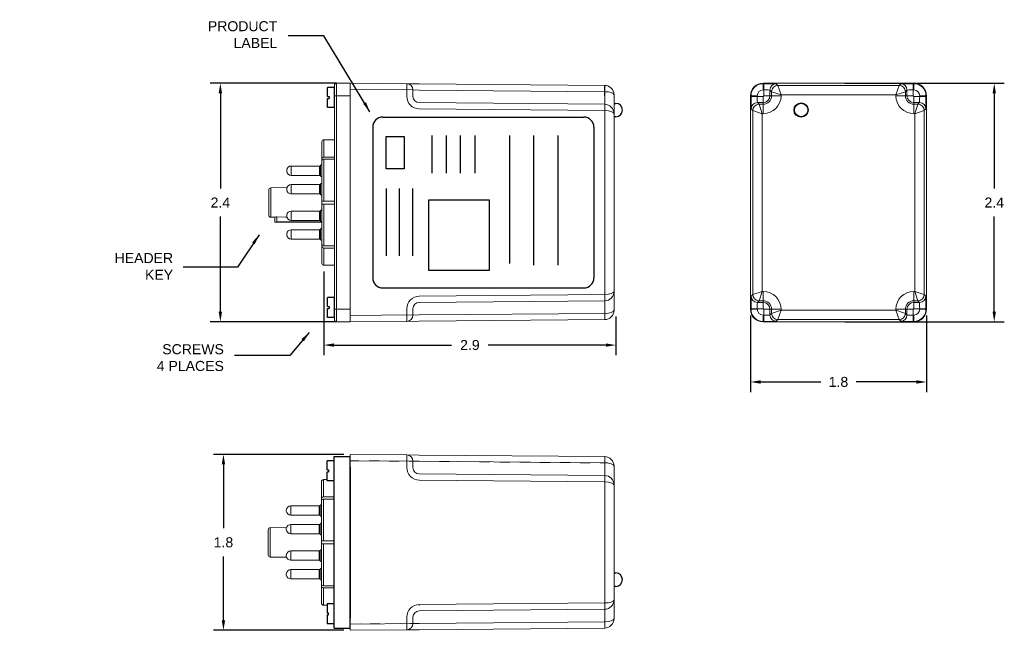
# Model space of a CAD drawing. Extents: x 15.14 to 24.93, y -5.91 to 0.17.
import ezdxf

# ---------------------------------------------------------------- set-up
doc = ezdxf.new("R2010")
doc.units = 0
doc.header["$LTSCALE"] = 0.5
doc.header["$MEASUREMENT"] = 0
doc.header["$PDMODE"] = 2
doc.header["$PDSIZE"] = 0.05
doc.linetypes.add('HIDDEN', pattern=[0.075, 0.05, -0.025])
doc.layers.get('0').update_dxf_attribs({"linetype": 'CONTINUOUS'})
doc.layers.get('Defpoints').update_dxf_attribs({"linetype": 'CONTINUOUS'})
for name, color, linetype in [('Components FA8', 7, 'CONTINUOUS'), ('Components PMPU', 7, 'CONTINUOUS'), ('DIM', 8, 'CONTINUOUS'), ('Drill Holes FA8', 7, 'CONTINUOUS'), ('Enclosure External', 7, 'CONTINUOUS')]:
    doc.layers.add(name, color=color, linetype=linetype)
doc.styles.get("Standard").update_dxf_attribs({"font": 'ARIAL.TTF'})
doc.dimstyles.get("Standard").update_dxf_attribs({"dimtxt": 0.18, "dimasz": 0.18, "dimexe": 0.18, "dimexo": 0.0625, "dimgap": 0.09, "dimtad": 0, "dimtih": 1, "dimtoh": 1, "dimdec": 4, "dimzin": 0, "dimdsep": 46, "dimtxsty": 'STANDARD', "dimcen": 0.09, "dimadec": 0, "dimazin": 0, "dimtfac": 1, "dimtdec": 4, "dimtofl": 0, "dimtmove": 0, "dimatfit": 3, "dimfxl": 1, "dimtolj": 1, "dimtzin": 0, "dimarcsym": 0})

# ---------------------------------------------------------------- blocks, each defined once
blk = doc.blocks.new('*D23')
at = {"layer": 'Defpoints', "color": 0}
for p in [(18.164, -2.2772), (21.0683, -2.7236), (21.0683, -3.0707)]:
    blk.add_point(p, dxfattribs=at)
at = {"layer": 'DIM', "color": 0, "lineweight": -2}
for p, q in [((18.164, -2.3397), (18.164, -3.1707)), ((21.0683, -2.7861), (21.0683, -3.1707)), ((18.264, -3.0707), (19.4342, -3.0707)), ((20.9683, -3.0707), (19.798, -3.0707))]:
    blk.add_line(p, q, dxfattribs=at)
at = {"layer": 'DIM', "color": 0}
for points in [[(18.264, -3.054), (18.264, -3.0874), (18.164, -3.0707)], [(20.9683, -3.0874), (20.9683, -3.054), (21.0683, -3.0707)]]:
    blk.add_solid(points, dxfattribs=at)
at = {"layer": 'DIM', "color": 0, "insert": (19.6161, -3.0707), "char_height": 0.1, "attachment_point": 5}
blk.add_mtext('\\A1;2.9', dxfattribs=at)

msp = doc.modelspace()

# ---------------------------------------------------------------- linework, layer by layer
at = {"linetype": 'Continuous', "lineweight": 15}
for p, q in [((18.269, -0.4849), (18.269, -0.5899)), ((18.289, -0.5899), (18.289, -0.4649)), ((18.425, -0.4649), (18.289, -0.4649)), ((18.988, -0.4698), (18.425, -0.4649)), ((18.425, -0.4649), (18.425, -0.5899)), ((18.425, -0.5899), (18.425, -0.4649)), ((18.988, -0.4698), (19.1119, -0.4709)), ((18.988, -0.4698), (18.988, -0.5899)), ((20.9568, -0.487), (19.1119, -0.4709)), ((19.1119, -0.5334), (19.05, -0.5323)), ((19.05, -0.5899), (19.05, -0.5323)), ((19.1119, -0.5334), (20.9568, -0.5495)), ((21.05, -0.5899), (21.05, -0.581)), ((18.269, -0.5899), (18.269, -2.7149)), ((18.269, -0.5899), (18.289, -0.5899)), ((18.289, -2.7149), (18.289, -0.5899)), ((18.289, -0.5899), (18.425, -0.5899)), ((18.425, -2.7149), (18.425, -0.5899)), ((18.425, -2.7149), (18.425, -0.5899)), ((18.988, -0.5899), (18.988, -0.5959)), ((19.05, -0.5959), (19.05, -0.5899)), ((20.9568, -0.6745), (19.1119, -0.6584)), ((20.9568, -0.5899), (20.9568, -0.6745)), ((21.05, -0.7685), (21.05, -0.5899)), ((19.1119, -0.7209), (20.9568, -0.737)), ((20.9568, -0.737), (20.9568, -2.5678)), ((21.05, -2.5363), (21.05, -0.7685)), ((18.144, -1.0476), (18.144, -1.2141)), ((18.164, -1.2), (18.164, -1.0276)), ((18.269, -1.0276), (18.164, -1.0276)), ((18.144, -1.2353), (18.144, -1.2141)), ((18.144, -1.2353), (18.144, -1.6374)), ((18.269, -1.2), (18.164, -1.2)), ((18.164, -1.6374), (18.164, -1.2212)), ((18.269, -1.2212), (18.164, -1.2212)), ((17.794, -1.3304), (17.794, -1.3354)), ((17.794, -1.3354), (17.794, -1.3404)), ((17.8397, -1.2889), (18.1218, -1.2889)), ((17.8397, -1.2889), (17.8397, -1.3354)), ((17.8397, -1.3354), (17.8397, -1.3819)), ((18.1218, -1.2889), (18.1218, -1.3354)), ((18.1218, -1.3354), (18.1218, -1.3819)), ((18.13, -1.2846), (18.13, -1.3354)), ((18.13, -1.3354), (18.13, -1.3862)), ((18.1218, -1.3819), (17.8397, -1.3819)), ((17.615, -1.5265), (17.615, -1.7782)), ((17.6346, -1.5065), (17.7967, -1.5037)), ((17.6346, -1.7982), (17.6346, -1.5065)), ((17.794, -1.5154), (17.794, -1.5204)), ((17.794, -1.5204), (17.794, -1.5254)), ((17.8397, -1.4739), (17.8397, -1.5204)), ((17.8397, -1.4739), (18.1218, -1.4739)), ((17.8397, -1.5204), (17.8397, -1.5669)), ((18.1218, -1.5669), (17.8397, -1.5669)), ((18.1218, -1.4739), (18.1218, -1.5204)), ((18.1218, -1.5204), (18.1218, -1.5669)), ((18.13, -1.4696), (18.13, -1.5204)), ((18.13, -1.5204), (18.13, -1.5712)), ((18.144, -1.6674), (18.144, -1.6374)), ((18.269, -1.6374), (18.164, -1.6374)), ((17.8397, -1.7379), (18.1218, -1.7379)), ((17.8397, -1.7379), (17.8397, -1.7844)), ((18.1218, -1.7379), (18.1218, -1.7844)), ((18.13, -1.7336), (18.13, -1.7844)), ((18.144, -1.6674), (18.144, -2.0694)), ((18.164, -2.0836), (18.164, -1.6674)), ((18.269, -1.6674), (18.164, -1.6674)), ((17.675, -1.7989), (17.6346, -1.7982)), ((17.675, -1.7983), (17.675, -1.8484)), ((17.675, -1.8484), (17.675, -1.8489)), ((18.144, -1.8489), (17.675, -1.8489)), ((17.695, -1.8459), (17.695, -1.7953)), ((18.144, -1.8459), (17.695, -1.8459)), ((17.794, -1.7794), (17.794, -1.7844)), ((17.794, -1.7844), (17.794, -1.7894)), ((17.8397, -1.7844), (17.8397, -1.8309)), ((18.1218, -1.8309), (17.8397, -1.8309)), ((18.1218, -1.7844), (18.1218, -1.8309)), ((18.13, -1.7844), (18.13, -1.8352)), ((17.8397, -1.9229), (18.1218, -1.9229)), ((17.8397, -1.9229), (17.8397, -1.9694)), ((18.1218, -1.9229), (18.1218, -1.9694)), ((18.13, -1.9186), (18.13, -1.9694)), ((17.794, -1.9644), (17.794, -1.9694)), ((17.794, -1.9694), (17.794, -1.9744)), ((17.8397, -1.9694), (17.8397, -2.0159)), ((18.1218, -2.0159), (17.8397, -2.0159)), ((18.1218, -1.9694), (18.1218, -2.0159)), ((18.13, -1.9694), (18.13, -2.0202)), ((18.144, -2.0907), (18.144, -2.0694)), ((18.144, -2.0907), (18.144, -2.2572)), ((18.269, -2.0836), (18.164, -2.0836)), ((18.164, -2.2772), (18.164, -2.1048)), ((18.269, -2.1048), (18.164, -2.1048)), ((18.269, -2.2772), (18.164, -2.2772)), ((21.05, -2.7149), (21.05, -2.5363)), ((20.9568, -2.5678), (19.1119, -2.5839)), ((19.1119, -2.6464), (20.9568, -2.6303)), ((20.9568, -2.6303), (20.9568, -2.7149)), ((18.269, -2.7149), (18.289, -2.7149)), ((18.269, -2.7149), (18.269, -2.8199)), ((18.289, -2.8399), (18.289, -2.7149)), ((18.425, -2.7149), (18.289, -2.7149)), ((18.425, -2.7149), (18.425, -2.8399)), ((18.425, -2.8399), (18.425, -2.7149)), ((18.988, -2.7089), (18.988, -2.7149)), ((18.988, -2.7149), (18.988, -2.835)), ((19.05, -2.7149), (19.05, -2.7089)), ((19.05, -2.7725), (19.05, -2.7149)), ((20.9568, -2.7149), (20.9568, -2.7553)), ((21.05, -2.7238), (21.05, -2.7149)), ((18.289, -2.8399), (18.425, -2.8399)), ((18.988, -2.835), (18.425, -2.8399)), ((19.1119, -2.8339), (18.988, -2.835)), ((19.1119, -2.7714), (19.05, -2.7725)), ((20.9568, -2.7553), (19.1119, -2.7714)), ((19.1119, -2.8339), (20.9568, -2.8178)), ((18.14, -4.4289), (18.14, -4.5955)), ((18.16, -4.5813), (18.16, -4.4089)), ((18.195, -4.4089), (18.16, -4.4089)), ((18.14, -4.6167), (18.14, -4.5955)), ((18.265, -4.5813), (18.16, -4.5813)), ((18.16, -5.0187), (18.16, -4.6025)), ((18.265, -4.6025), (18.16, -4.6025)), ((17.8357, -4.6702), (18.1178, -4.6702)), ((17.8357, -4.6702), (17.8357, -4.7167)), ((18.1178, -4.6702), (18.1178, -4.7167)), ((18.126, -4.666), (18.126, -4.7167)), ((18.14, -4.6167), (18.14, -5.0187)), ((17.79, -4.7117), (17.79, -4.7167)), ((17.79, -4.7167), (17.79, -4.7217)), ((17.8357, -4.7167), (17.8357, -4.7632)), ((18.1178, -4.7632), (17.8357, -4.7632)), ((18.1178, -4.7167), (18.1178, -4.7632)), ((18.126, -4.7167), (18.126, -4.7675)), ((17.6306, -4.8879), (17.7927, -4.8851)), ((17.6306, -5.1796), (17.6306, -4.8879)), ((17.79, -4.8967), (17.79, -4.9017)), ((17.8357, -4.8552), (17.8357, -4.9017)), ((17.8357, -4.8552), (18.1178, -4.8552)), ((18.1178, -4.8552), (18.1178, -4.9017)), ((18.126, -4.851), (18.126, -4.9017)), ((17.611, -4.9079), (17.611, -5.1596)), ((17.79, -4.9017), (17.79, -4.9067)), ((17.8357, -4.9017), (17.8357, -4.9482)), ((18.1178, -4.9482), (17.8357, -4.9482)), ((18.1178, -4.9017), (18.1178, -4.9482)), ((18.126, -4.9017), (18.126, -4.9525)), ((18.14, -5.0487), (18.14, -5.0187)), ((18.14, -5.0487), (18.14, -5.4508)), ((18.265, -5.0187), (18.16, -5.0187)), ((18.16, -5.4649), (18.16, -5.0487)), ((18.265, -5.0487), (18.16, -5.0487)), ((17.671, -5.1803), (17.6306, -5.1796)), ((17.6306, -5.1796), (17.7927, -5.1824)), ((17.79, -5.1607), (17.79, -5.1657)), ((17.79, -5.1657), (17.79, -5.1707)), ((17.8357, -5.1192), (18.1178, -5.1192)), ((17.8357, -5.1192), (17.8357, -5.1657)), ((17.8357, -5.1657), (17.8357, -5.2122)), ((18.1178, -5.1192), (18.1178, -5.1657)), ((18.1178, -5.1657), (18.1178, -5.2122)), ((18.126, -5.115), (18.126, -5.1657)), ((18.126, -5.1657), (18.126, -5.2165)), ((18.1178, -5.2122), (17.8357, -5.2122)), ((17.79, -5.3457), (17.79, -5.3507)), ((17.79, -5.3507), (17.79, -5.3557)), ((17.8357, -5.3042), (18.1178, -5.3042)), ((17.8357, -5.3042), (17.8357, -5.3507)), ((17.8357, -5.3507), (17.8357, -5.3972)), ((18.1178, -5.3042), (18.1178, -5.3507)), ((18.1178, -5.3507), (18.1178, -5.3972)), ((18.126, -5.3), (18.126, -5.3507)), ((18.126, -5.3507), (18.126, -5.4015)), ((18.1178, -5.3972), (17.8357, -5.3972)), ((18.14, -5.472), (18.14, -5.4508)), ((18.14, -5.472), (18.14, -5.6385)), ((18.265, -5.4649), (18.16, -5.4649)), ((18.16, -5.6585), (18.16, -5.4861)), ((18.265, -5.4861), (18.16, -5.4861)), ((18.195, -5.6585), (18.16, -5.6585))]:
    msp.add_line(p, q, dxfattribs=at)
for p, q in [((20.9568, -0.5899), (20.9568, -0.487)), ((18.269, -0.5069), (18.1998, -0.5069)), ((18.1998, -0.5969), (18.1998, -0.5069)), ((18.269, -0.7069), (18.269, -0.5069)), ((18.1998, -0.5969), (18.2154, -0.5969)), ((18.1998, -0.7069), (18.1998, -0.6169)), ((18.1998, -0.6169), (18.2154, -0.6169)), ((18.2154, -0.5969), (18.2154, -0.6169)), ((18.269, -0.7069), (18.1998, -0.7069)), ((18.7493, -0.8021), (20.7493, -0.8021)), ((18.6493, -0.9021), (18.6493, -2.4021)), ((20.8493, -0.9021), (20.8493, -2.4021)), ((19.236, -0.987), (19.236, -1.3609)), ((19.3802, -0.987), (19.3802, -1.3609)), ((19.5205, -0.987), (19.5205, -1.3609)), ((19.6647, -0.987), (19.6647, -1.3609)), ((20.0103, -0.987), (20.0103, -2.259)), ((20.2482, -0.987), (20.2482, -2.2743)), ((20.4902, -0.987), (20.4902, -2.2743)), ((18.7828, -1.5144), (18.7828, -2.1824)), ((18.9114, -1.5144), (18.9114, -2.1824)), ((19.0436, -1.5144), (19.0436, -2.1824)), ((18.7493, -2.5021), (20.7493, -2.5021)), ((18.269, -2.5979), (18.1998, -2.5979)), ((18.1998, -2.6879), (18.1998, -2.5979)), ((18.269, -2.7979), (18.269, -2.5979)), ((18.1998, -2.6879), (18.2154, -2.6879)), ((18.1998, -2.7979), (18.1998, -2.7079)), ((18.1998, -2.7079), (18.2154, -2.7079)), ((18.2154, -2.6879), (18.2154, -2.7079)), ((18.269, -2.7979), (18.1998, -2.7979)), ((18.265, -5.8867), (18.265, -4.1807)), ((18.265, -4.1807), (18.425, -4.1807)), ((18.425, -5.8867), (18.425, -4.1807)), ((18.2641, -4.2225), (18.195, -4.2225)), ((18.195, -4.3125), (18.195, -4.2225)), ((18.195, -4.3125), (18.2105, -4.3125)), ((18.195, -4.4225), (18.195, -4.3325)), ((18.195, -4.3325), (18.2105, -4.3325)), ((18.2105, -4.3125), (18.2105, -4.3325)), ((18.2641, -4.4225), (18.195, -4.4225)), ((18.265, -5.0487), (18.265, -5.0187)), ((18.425, -5.8867), (18.425, -5.5135)), ((18.2641, -5.6449), (18.195, -5.6449)), ((18.195, -5.6449), (18.195, -5.7349)), ((18.195, -5.7349), (18.2105, -5.7349)), ((18.195, -5.7549), (18.195, -5.8449)), ((18.195, -5.7549), (18.2105, -5.7549)), ((18.2105, -5.7549), (18.2105, -5.7349)), ((18.2641, -5.8449), (18.195, -5.8449)), ((18.265, -5.8867), (18.425, -5.8867))]:
    msp.add_line(p, q)
at = {"color": 7, "lineweight": 0}
for p, q in [((18.425, -0.5268), (19.05, -0.5323)), ((19.05, -2.7703), (18.425, -2.7757)), ((18.425, -4.2212), (19.113, -4.2272)), ((19.113, -5.8402), (18.425, -5.8462))]:
    msp.add_line(p, q, dxfattribs=at)
at = {"linetype": 'HIDDEN', "lineweight": 0}
msp.add_line((18.425, -2.5621), (18.425, -0.7427), dxfattribs=at)
at = {"color": 7, "linetype": 'Continuous', "lineweight": 15}
for p, q in [((18.425, -4.2837), (18.425, -4.1587)), ((18.988, -4.1636), (18.425, -4.1587)), ((18.988, -4.2837), (18.988, -4.1636)), ((19.1119, -4.1647), (18.988, -4.1636)), ((19.1119, -4.1647), (20.9568, -4.1808)), ((18.425, -4.2837), (18.425, -5.7837)), ((18.988, -4.2897), (18.988, -4.2837)), ((19.05, -4.2261), (19.05, -4.2837)), ((19.1119, -4.2272), (19.05, -4.2261)), ((19.05, -4.2837), (19.05, -4.2897)), ((20.9568, -4.2433), (19.1119, -4.2272)), ((20.9568, -4.2837), (20.9568, -4.2433)), ((20.9568, -4.3683), (20.9568, -4.2837)), ((21.05, -4.2748), (21.05, -4.2837)), ((21.05, -4.2837), (21.05, -4.4623)), ((19.1119, -4.3522), (20.9568, -4.3683)), ((20.9568, -4.4308), (19.1119, -4.4147)), ((20.9568, -5.6366), (20.9568, -4.4308)), ((21.05, -4.4623), (21.05, -5.6051)), ((19.1119, -5.6527), (20.9568, -5.6366)), ((21.05, -5.6051), (21.05, -5.7837)), ((18.988, -5.7837), (18.988, -5.7777)), ((19.05, -5.7777), (19.05, -5.7837)), ((20.9568, -5.6991), (19.1119, -5.7152)), ((20.9568, -5.7837), (20.9568, -5.6991)), ((18.425, -5.9087), (18.425, -5.7837)), ((18.988, -5.9038), (18.988, -5.7837)), ((19.05, -5.7837), (19.05, -5.8413)), ((19.1119, -5.8402), (19.05, -5.8413)), ((19.1119, -5.8402), (20.9568, -5.8241)), ((20.9568, -5.8241), (20.9568, -5.7837)), ((21.05, -5.7837), (21.05, -5.7926)), ((18.988, -5.9038), (18.425, -5.9087)), ((18.988, -5.9038), (19.1119, -5.9027)), ((20.9568, -5.8866), (19.1119, -5.9027))]:
    msp.add_line(p, q, dxfattribs=at)
at = {"color": 7, "linetype": 'HIDDEN', "lineweight": 0}
for p, q in [((19.113, -4.2272), (18.425, -4.2212)), ((19.113, -4.2272), (20.9875, -4.2436)), ((19.113, -4.4087), (19.113, -4.407)), ((18.425, -4.4365), (18.425, -5.6309)), ((19.113, -5.6587), (19.113, -5.6604)), ((19.113, -5.6587), (19.113, -5.6604)), ((18.425, -5.8462), (19.113, -5.8402))]:
    msp.add_line(p, q, dxfattribs=at)
at = {"color": 7, "linetype": 'Continuous'}
msp.add_line((18.425, -4.2837), (18.425, -5.7837), dxfattribs=at)
at = {"color": 7, "linetype": 'HIDDEN'}
msp.add_line((18.425, -4.4365), (18.425, -5.6309), dxfattribs=at)
for points in [[(18.7839, -0.9948), (18.9632, -0.9948), (18.9632, -1.318), (18.7839, -1.318)], [(19.8108, -1.6291), (19.2047, -1.6291), (19.2047, -2.3264), (19.8108, -2.3264)]]:
    msp.add_lwpolyline(points, close=True)
at = {"linetype": 'Continuous', "lineweight": 15, "flags": 128}
msp.add_lwpolyline([(17.695, -1.7953), (17.7832, -1.7969), (17.7958, -1.7971)], dxfattribs=at)
for points in [[(21.05, -5.3377), (21.0669, -5.3377)], [(21.0669, -5.4717), (21.05, -5.4717)]]:
    msp.add_lwpolyline(points)
at = {"linetype": 'Continuous', "lineweight": 15}
for centre, radius, start, end in [((18.289, -0.4849), 0.02, 90, 180), ((18.9875, -0.5323), 0.0625, 0, 89.5), ((20.956, -0.581), 0.094, 0, 89.5), ((19.113, -0.5959), 0.125, 180, 269.5), ((19.1125, -0.5959), 0.0625, 180, 269.5), ((19.1662, -0.7057), 1.7909, 359.0002, 0.9998), ((20.956, -0.7685), 0.094, 0, 89.5), ((17.8397, -1.3349), 0.046, 90, 174.386), ((17.8397, -1.3359), 0.046, 185.614, 270), ((18.1218, -1.2789), 0.01, 270, 325.05859), ((18.1525, -1.3003), 0.0274, 108.03988, 145.05859), ((18.1218, -1.3919), 0.01, 34.94141, 90), ((18.1525, -1.3704), 0.0274, 214.94141, 251.96012), ((18.1525, -1.4853), 0.0274, 108.03988, 145.05859), ((17.635, -1.5265), 0.02, 91, 180), ((17.8397, -1.5199), 0.046, 90, 174.386), ((17.8397, -1.5209), 0.046, 185.614, 270), ((18.1218, -1.4639), 0.01, 270, 325.05859), ((18.1218, -1.5769), 0.01, 34.94141, 90), ((18.1525, -1.5554), 0.0274, 214.94141, 251.96012), ((17.8397, -1.7839), 0.046, 90, 174.386), ((18.1218, -1.7279), 0.01, 270, 325.05859), ((18.1525, -1.7493), 0.0274, 108.03988, 145.05859), ((17.635, -1.7782), 0.02, 180, 269), ((17.8397, -1.7849), 0.046, 185.614, 270), ((18.1218, -1.8409), 0.01, 34.94141, 90), ((18.1525, -1.8194), 0.0274, 214.94141, 251.96012), ((17.8397, -1.9689), 0.046, 90, 174.386), ((18.1218, -1.9129), 0.01, 270, 325.05859), ((18.1525, -1.9343), 0.0274, 108.03988, 145.05859), ((17.8397, -1.9699), 0.046, 185.614, 270), ((18.1218, -2.0259), 0.01, 34.94141, 90), ((18.1525, -2.0044), 0.0274, 214.94141, 251.96012), ((20.956, -2.5363), 0.094, 270.5, 0), ((19.113, -2.7089), 0.125, 90.5, 180), ((19.1662, -2.599), 1.7909, 359.0002, 0.9998), ((19.1125, -2.7089), 0.0625, 90.5, 180), ((20.956, -2.7238), 0.094, 270.5, 0), ((18.289, -2.8199), 0.02, 180, 270), ((18.9875, -2.7725), 0.0625, 270.5, 0), ((19.1662, -2.7865), 1.7909, 359.0002, 0.9998), ((17.8357, -4.7162), 0.046, 90, 174.386), ((18.1178, -4.6602), 0.01, 270, 325.05859), ((18.1485, -4.6817), 0.0274, 108.03988, 145.05859), ((17.8357, -4.7172), 0.046, 185.614, 270), ((18.1178, -4.7732), 0.01, 34.94141, 90), ((18.1485, -4.7518), 0.0274, 214.94141, 251.96012), ((17.631, -4.9079), 0.02, 91, 180), ((17.8357, -4.9012), 0.046, 90, 174.386), ((18.1178, -4.8452), 0.01, 270, 325.05859), ((18.1485, -4.8667), 0.0274, 108.03988, 145.05859), ((17.8357, -4.9022), 0.046, 185.614, 270), ((18.1178, -4.9582), 0.01, 34.94141, 90), ((18.1485, -4.9368), 0.0274, 214.94141, 251.96012), ((17.631, -5.1596), 0.02, 180, 269), ((17.8357, -5.1652), 0.046, 90, 174.386), ((17.8357, -5.1662), 0.046, 185.614, 270), ((18.1178, -5.1092), 0.01, 270, 325.05859), ((18.1485, -5.1307), 0.0274, 108.03988, 145.05859), ((18.1178, -5.2222), 0.01, 34.94141, 90), ((18.1485, -5.2008), 0.0274, 214.94141, 251.96012), ((17.8357, -5.3502), 0.046, 90, 174.386), ((17.8357, -5.3512), 0.046, 185.614, 270), ((18.1178, -5.2942), 0.01, 270, 325.05859), ((18.1485, -5.3157), 0.0274, 108.03988, 145.05859), ((18.1178, -5.4072), 0.01, 34.94141, 90), ((18.1485, -5.3858), 0.0274, 214.94141, 251.96012)]:
    msp.add_arc(centre, radius, start, end, dxfattribs=at)
for centre, radius, start, end in [((18.7493, -0.9021), 0.1, 90, 180), ((20.7493, -0.9021), 0.1, 0, 90), ((18.7493, -2.4021), 0.1, 180, 270), ((20.7493, -2.4021), 0.1, 270, 0), ((21.0669, -5.4047), 0.067, 270, 90)]:
    msp.add_arc(centre, radius, start, end)
at = {"color": 7, "linetype": 'Continuous', "lineweight": 15}
for centre, radius, start, end in [((18.9875, -4.2261), 0.0625, 0, 89.5), ((19.1662, -4.2121), 1.7909, 359.0002, 0.9998), ((20.956, -4.2748), 0.094, 0, 89.5), ((19.113, -4.2897), 0.125, 180, 269.5), ((19.1125, -4.2897), 0.0625, 180, 269.5), ((19.1662, -4.3996), 1.7909, 359.0002, 0.9998), ((20.956, -4.4623), 0.094, 0, 89.5), ((19.113, -5.7777), 0.125, 90.5, 180), ((20.956, -5.6051), 0.094, 270.5, 0), ((19.1662, -5.6679), 1.7909, 359.0002, 0.9998), ((19.1125, -5.7777), 0.0625, 90.5, 180), ((18.9875, -5.8413), 0.0625, 270.5, 0), ((20.956, -5.7926), 0.094, 270.5, 0), ((19.1662, -5.8554), 1.7909, 359.0002, 0.9998)]:
    msp.add_arc(centre, radius, start, end, dxfattribs=at)
at = {"linetype": 'Continuous', "lineweight": 15, "extrusion": (0, 0, -1)}
for centre, start_param, end_param in [((20.956, -0.581), 1.579523, 3.141593), ((20.956, -0.7685), 1.579523, 3.141593), ((20.956, -2.5363), 3.141593, 4.703662), ((20.956, -2.7238), 3.141593, 4.703662)]:
    msp.add_ellipse(centre, major_axis=(-0.094, 0), ratio=0.335106, start_param=start_param, end_param=end_param, dxfattribs=at)
at = {"color": 7, "linetype": 'Continuous', "lineweight": 15}
for centre, start_param, end_param in [((20.956, -4.2748), 0, 1.56207), ((20.956, -4.4623), 0, 1.56207), ((20.956, -5.6051), 4.721116, 6.283185), ((20.956, -5.7926), 4.721116, 6.283185)]:
    msp.add_ellipse(centre, major_axis=(0.094, 0), ratio=0.335106, start_param=start_param, end_param=end_param, dxfattribs=at)
at = {"linetype": 'Continuous', "lineweight": 15}
for points in [[(18.164, -1.0276), (18.1587, -1.0276), (18.1535, -1.0297), (18.1461, -1.0371), (18.144, -1.0423), (18.144, -1.0476)], [(18.144, -1.2141), (18.144, -1.2104), (18.1461, -1.2067), (18.1535, -1.2015), (18.1587, -1.2), (18.164, -1.2)], [(18.164, -1.2212), (18.1587, -1.2212), (18.1535, -1.2227), (18.1461, -1.2279), (18.144, -1.2316), (18.144, -1.2353)], [(18.144, -1.6374), (18.144, -1.6374), (18.1461, -1.6374), (18.1535, -1.6374), (18.1587, -1.6374), (18.164, -1.6374)], [(18.164, -1.6674), (18.1587, -1.6674), (18.1535, -1.6674), (18.1461, -1.6674), (18.144, -1.6674), (18.144, -1.6674)], [(17.695, -1.7953), (17.6896, -1.7952), (17.6845, -1.7957), (17.6771, -1.797), (17.675, -1.7978), (17.675, -1.7983)], [(17.675, -1.8484), (17.675, -1.848), (17.6771, -1.8474), (17.6845, -1.8463), (17.6897, -1.8459), (17.695, -1.8459)], [(18.144, -2.0694), (18.144, -2.0732), (18.1461, -2.0768), (18.1535, -2.0821), (18.1587, -2.0836), (18.164, -2.0836)], [(18.164, -2.1048), (18.1587, -2.1048), (18.1535, -2.1033), (18.1461, -2.0981), (18.144, -2.0944), (18.144, -2.0907)], [(18.144, -2.2572), (18.144, -2.2625), (18.1461, -2.2677), (18.1535, -2.275), (18.1587, -2.2772), (18.164, -2.2772)], [(18.16, -4.4089), (18.1547, -4.4089), (18.1495, -4.4111), (18.1421, -4.4185), (18.14, -4.4236), (18.14, -4.4289)], [(18.14, -4.5955), (18.14, -4.5917), (18.1421, -4.5881), (18.1495, -4.5828), (18.1547, -4.5813), (18.16, -4.5813)], [(18.16, -4.6025), (18.1547, -4.6025), (18.1495, -4.6041), (18.1421, -4.6093), (18.14, -4.6129), (18.14, -4.6167)], [(18.14, -5.0187), (18.14, -5.0187), (18.1421, -5.0187), (18.1495, -5.0187), (18.1547, -5.0187), (18.16, -5.0187)], [(18.16, -5.0487), (18.1547, -5.0487), (18.1495, -5.0487), (18.1421, -5.0487), (18.14, -5.0487), (18.14, -5.0487)], [(18.14, -5.4508), (18.14, -5.4545), (18.1421, -5.4582), (18.1495, -5.4634), (18.1547, -5.4649), (18.16, -5.4649)], [(18.16, -5.4861), (18.1547, -5.4861), (18.1495, -5.4846), (18.1421, -5.4794), (18.14, -5.4757), (18.14, -5.472)], [(18.14, -5.6385), (18.14, -5.6438), (18.1421, -5.649), (18.1495, -5.6564), (18.1547, -5.6585), (18.16, -5.6585)]]:
    msp.add_open_spline(points, degree=3, knots=[0, 0, 0, 0, 0.5, 0.5, 1, 1, 1, 1], dxfattribs=at)
at = {"layer": 'Components FA8'}
for points in [[(21.05, -0.6654), (21.0669, -0.6654)], [(21.0669, -0.7994), (21.05, -0.7994)]]:
    msp.add_lwpolyline(points, dxfattribs=at)
msp.add_circle((22.9107, -0.7319), 0.067, dxfattribs=at)
msp.add_arc((21.0669, -0.7324), 0.067, 270, 90, dxfattribs=at)
at = {"layer": 'Components PMPU'}
for points in [[(21.05, -0.6654), (21.0669, -0.6654)], [(21.0669, -0.7994), (21.05, -0.7994)]]:
    msp.add_lwpolyline(points, dxfattribs=at)
msp.add_circle((22.9107, -0.7319), 0.067, dxfattribs=at)
msp.add_arc((21.0669, -0.7324), 0.067, 270, 90, dxfattribs=at)
at = {"layer": 'DIM'}
for p, q in [((18.289, -0.4649), (17.0342, -0.4649)), ((23.3447, -0.4649), (24.9316, -0.4649)), ((17.1342, -0.5649), (17.1342, -1.5122)), ((24.8316, -0.5649), (24.8316, -1.5122)), ((17.1342, -2.7399), (17.1342, -1.7926)), ((24.8316, -2.7399), (24.8316, -1.7926)), ((18.289, -2.8399), (17.0342, -2.8399)), ((22.4072, -2.7774), (22.4072, -3.5377)), ((23.3447, -2.8399), (24.9316, -2.8399)), ((24.1572, -2.7774), (24.1572, -3.5377)), ((22.5072, -3.4377), (23.1059, -3.4377)), ((24.0572, -3.4377), (23.4586, -3.4377)), ((18.3625, -4.1587), (17.0647, -4.1587)), ((17.1647, -4.2587), (17.1647, -4.8927)), ((17.1647, -5.8087), (17.1647, -5.1748)), ((18.3625, -5.9087), (17.0647, -5.9087))]:
    msp.add_line(p, q, dxfattribs=at)
for points in [[(17.1509, -0.5649), (17.1175, -0.5649), (17.1342, -0.4649)], [(24.8483, -0.5649), (24.8149, -0.5649), (24.8316, -0.4649)], [(17.1175, -2.7399), (17.1509, -2.7399), (17.1342, -2.8399)], [(24.8149, -2.7399), (24.8483, -2.7399), (24.8316, -2.8399)], [(22.5072, -3.4211), (22.5072, -3.4544), (22.4072, -3.4377)], [(24.0572, -3.4544), (24.0572, -3.4211), (24.1572, -3.4377)], [(17.1814, -4.2587), (17.1481, -4.2587), (17.1647, -4.1587)], [(17.1481, -5.8087), (17.1814, -5.8087), (17.1647, -5.9087)]]:
    msp.add_solid(points, dxfattribs=at)
at = {"layer": 'Drill Holes FA8'}
msp.add_circle((22.9107, -0.7319), 0.0705, dxfattribs=at)
at = {"layer": 'Enclosure External', "linetype": 'Continuous', "lineweight": 15}
for p, q in [((24.0322, -0.4649), (22.5322, -0.4649)), ((22.5322, -0.4698), (22.5322, -0.4649)), ((22.5322, -0.5323), (22.5322, -0.4698)), ((22.5322, -0.4698), (22.5382, -0.4698)), ((22.5382, -0.5323), (22.5382, -0.4698)), ((22.6632, -0.4709), (22.6793, -0.487)), ((22.6793, -0.487), (23.8851, -0.487)), ((22.6793, -0.487), (22.7108, -0.581)), ((23.8536, -0.581), (23.8851, -0.487)), ((23.8851, -0.487), (23.9012, -0.4709)), ((24.0262, -0.5323), (24.0262, -0.4698)), ((24.0262, -0.4698), (24.0322, -0.4698)), ((24.0322, -0.4698), (24.0322, -0.4649)), ((24.0322, -0.5323), (24.0322, -0.4698)), ((22.5382, -0.5323), (22.5322, -0.5323)), ((22.5382, -0.5899), (22.5382, -0.5323)), ((22.6168, -0.5495), (22.6007, -0.5334)), ((22.6007, -0.5334), (22.6007, -0.5899)), ((22.6168, -0.5899), (22.6168, -0.5495)), ((22.7108, -0.581), (22.6168, -0.5495)), ((23.8536, -0.581), (22.7108, -0.581)), ((22.7108, -0.581), (22.7108, -0.5899)), ((23.9476, -0.5495), (23.8536, -0.581)), ((23.8536, -0.5899), (23.8536, -0.581)), ((23.9637, -0.5334), (23.9476, -0.5495)), ((23.9476, -0.5495), (23.9476, -0.5899)), ((23.9637, -0.5899), (23.9637, -0.5334)), ((24.0322, -0.5323), (24.0262, -0.5323)), ((24.0262, -0.5323), (24.0262, -0.5899)), ((22.4072, -0.5899), (22.4072, -2.7149)), ((22.4121, -0.5899), (22.4072, -0.5899)), ((22.4746, -0.5899), (22.4121, -0.5899)), ((22.4121, -0.5959), (22.4121, -0.5899)), ((22.4746, -0.5959), (22.4121, -0.5959)), ((22.4746, -0.5899), (22.4746, -0.5959)), ((22.4746, -0.5959), (22.5322, -0.5959)), ((22.4757, -0.6584), (22.4918, -0.6745)), ((22.5322, -0.6584), (22.4757, -0.6584)), ((22.4918, -0.6745), (22.5322, -0.6745)), ((22.4918, -0.6745), (22.5233, -0.7685)), ((22.5322, -0.6584), (22.5322, -0.5959)), ((22.5322, -0.6745), (22.5322, -0.6584)), ((22.5322, -0.6745), (22.5322, -0.7685)), ((22.6007, -0.5899), (22.5382, -0.5899)), ((22.6168, -0.5899), (22.6007, -0.5899)), ((22.6168, -0.5899), (22.7108, -0.5899)), ((23.9476, -0.5899), (23.8536, -0.5899)), ((23.9476, -0.5899), (23.9637, -0.5899)), ((23.9637, -0.5899), (24.0262, -0.5899)), ((24.0322, -0.5959), (24.0898, -0.5959)), ((24.0322, -0.6584), (24.0322, -0.5959)), ((24.0887, -0.6584), (24.0322, -0.6584)), ((24.0322, -0.6745), (24.0322, -0.6584)), ((24.0322, -0.6745), (24.0726, -0.6745)), ((24.0322, -0.6745), (24.0322, -0.7685)), ((24.0411, -0.7685), (24.0726, -0.6745)), ((24.0726, -0.6745), (24.0887, -0.6584)), ((24.0898, -0.5899), (24.1523, -0.5899)), ((24.0898, -0.5959), (24.0898, -0.5899)), ((24.0898, -0.5959), (24.1523, -0.5959)), ((24.1523, -0.5899), (24.1523, -0.5959)), ((24.1523, -0.5899), (24.1572, -0.5899)), ((24.1572, -2.7149), (24.1572, -0.5899)), ((21.05, -2.5363), (21.05, -0.7685)), ((22.4293, -0.737), (22.4132, -0.7209)), ((22.4293, -2.5678), (22.4293, -0.737)), ((22.5233, -0.7685), (22.4293, -0.737)), ((22.5233, -0.7685), (22.5233, -2.5363)), ((22.5322, -0.7685), (22.5233, -0.7685)), ((24.0411, -0.7685), (24.0322, -0.7685)), ((24.1351, -0.737), (24.0411, -0.7685)), ((24.0411, -2.5363), (24.0411, -0.7685)), ((24.1512, -0.7209), (24.1351, -0.737)), ((24.1351, -0.737), (24.1351, -2.5678)), ((22.4293, -2.5678), (22.5233, -2.5363)), ((22.5233, -2.5363), (22.4918, -2.6303)), ((22.5233, -2.5363), (22.5322, -2.5363)), ((22.5322, -2.5363), (22.5322, -2.6303)), ((24.0322, -2.5363), (24.0411, -2.5363)), ((24.0322, -2.5363), (24.0322, -2.6303)), ((24.0411, -2.5363), (24.1351, -2.5678)), ((24.0726, -2.6303), (24.0411, -2.5363)), ((22.4132, -2.5839), (22.4293, -2.5678)), ((22.4918, -2.6303), (22.4757, -2.6464)), ((22.5322, -2.6303), (22.4918, -2.6303)), ((22.5322, -2.6303), (22.5322, -2.6464)), ((24.0726, -2.6303), (24.0322, -2.6303)), ((24.0322, -2.6303), (24.0322, -2.6464)), ((24.0887, -2.6464), (24.0726, -2.6303)), ((24.1351, -2.5678), (24.1512, -2.5839)), ((22.4121, -2.7149), (22.4072, -2.7149)), ((22.4746, -2.7089), (22.4121, -2.7089)), ((22.4121, -2.7149), (22.4121, -2.7089)), ((22.4746, -2.7149), (22.4121, -2.7149)), ((22.4746, -2.7089), (22.4746, -2.7149)), ((22.5322, -2.7089), (22.4746, -2.7089)), ((22.4757, -2.6464), (22.5322, -2.6464)), ((22.5322, -2.6464), (22.5322, -2.7089)), ((22.6007, -2.7149), (22.5382, -2.7149)), ((22.5382, -2.7725), (22.5382, -2.7149)), ((22.6168, -2.7149), (22.6007, -2.7149)), ((22.6007, -2.7149), (22.6007, -2.7714)), ((22.7108, -2.7149), (22.6168, -2.7149)), ((22.6168, -2.7553), (22.6168, -2.7149)), ((22.6168, -2.7553), (22.7108, -2.7238)), ((22.7108, -2.7238), (22.6793, -2.8178)), ((22.7108, -2.7149), (22.7108, -2.7238)), ((22.7108, -2.7238), (23.8536, -2.7238)), ((23.8536, -2.7149), (23.9476, -2.7149)), ((23.8536, -2.7238), (23.8536, -2.7149)), ((23.8851, -2.8178), (23.8536, -2.7238)), ((23.8536, -2.7238), (23.9476, -2.7553)), ((23.9476, -2.7149), (23.9476, -2.7553)), ((23.9476, -2.7149), (23.9637, -2.7149)), ((23.9637, -2.7714), (23.9637, -2.7149)), ((23.9637, -2.7149), (24.0262, -2.7149)), ((24.0262, -2.7149), (24.0262, -2.7725)), ((24.0322, -2.6464), (24.0887, -2.6464)), ((24.0322, -2.6464), (24.0322, -2.7089)), ((24.0898, -2.7089), (24.0322, -2.7089)), ((24.0898, -2.7149), (24.0898, -2.7089)), ((24.0898, -2.7089), (24.1523, -2.7089)), ((24.0898, -2.7149), (24.1523, -2.7149)), ((24.1523, -2.7089), (24.1523, -2.7149)), ((24.1523, -2.7149), (24.1572, -2.7149)), ((22.5322, -2.7725), (22.5322, -2.835)), ((22.5322, -2.7725), (22.5382, -2.7725)), ((22.5322, -2.835), (22.5322, -2.8399)), ((22.5382, -2.835), (22.5322, -2.835)), ((22.5322, -2.8399), (24.0322, -2.8399)), ((22.5382, -2.7725), (22.5382, -2.835)), ((22.6007, -2.7714), (22.6168, -2.7553)), ((22.6793, -2.8178), (22.6632, -2.8339)), ((23.8851, -2.8178), (22.6793, -2.8178)), ((23.9012, -2.8339), (23.8851, -2.8178)), ((23.9476, -2.7553), (23.9637, -2.7714)), ((24.0262, -2.7725), (24.0262, -2.835)), ((24.0262, -2.7725), (24.0322, -2.7725)), ((24.0322, -2.835), (24.0262, -2.835)), ((24.0322, -2.7725), (24.0322, -2.835)), ((24.0322, -2.835), (24.0322, -2.8399))]:
    msp.add_line(p, q, dxfattribs=at)
for centre, radius, start, end in [((22.5322, -0.5899), 0.125, 90, 180), ((22.5322, -0.5899), 0.1201, 90, 180), ((22.6632, -0.5334), 0.0625, 90.00511, 179.99489), ((22.6793, -0.5495), 0.0625, 90.00511, 179.99489), ((23.8851, -0.5495), 0.0625, 0.00511, 89.99489), ((23.9012, -0.5334), 0.0625, 0.00511, 89.99489), ((24.0322, -0.5899), 0.125, 0, 90), ((24.0322, -0.5899), 0.1201, 0, 90), ((22.5322, -0.5899), 0.0576, 90, 180), ((24.0322, -0.5899), 0.0576, 0, 90), ((22.4757, -0.7209), 0.0625, 90.00511, 179.99489), ((22.4918, -0.737), 0.0625, 90.00511, 179.99489), ((22.5322, -0.5899), 0.0846, 270, 0), ((22.5322, -0.5899), 0.1786, 270, 0), ((22.5322, -0.5899), 0.0685, 270, 0), ((22.5322, -0.5899), 0.006, 270, 0), ((24.0322, -0.5899), 0.1786, 180, 270), ((24.0322, -0.5899), 0.0846, 180, 270), ((24.0322, -0.5899), 0.0685, 180, 270), ((24.0322, -0.5899), 0.006, 180, 270), ((24.0726, -0.737), 0.0625, 0.00511, 89.99489), ((24.0887, -0.7209), 0.0625, 0.00511, 89.99489), ((22.5322, -2.7149), 0.1786, 0, 90), ((24.0322, -2.7149), 0.1786, 90, 180), ((22.4757, -2.5839), 0.0625, 180.00511, 269.99489), ((22.4918, -2.5678), 0.0625, 180.00511, 269.99489), ((22.5322, -2.7149), 0.0846, 0, 90), ((24.0322, -2.7149), 0.0846, 90, 180), ((24.0726, -2.5678), 0.0625, 270.00511, 359.99489), ((24.0887, -2.5839), 0.0625, 270.00511, 359.99489), ((22.5322, -2.7149), 0.125, 180, 270), ((22.5322, -2.7149), 0.1201, 180, 270), ((22.5322, -2.7149), 0.0576, 180, 270), ((22.5322, -2.7149), 0.0685, 0, 90), ((22.5322, -2.7149), 0.006, 0, 90), ((24.0322, -2.7149), 0.0685, 90, 180), ((24.0322, -2.7149), 0.006, 90, 180), ((24.0322, -2.7149), 0.1201, 270, 0), ((24.0322, -2.7149), 0.125, 270, 0), ((24.0322, -2.7149), 0.0576, 270, 0), ((22.6632, -2.7714), 0.0625, 180.00511, 269.99489), ((22.6793, -2.7553), 0.0625, 180.00511, 269.99489), ((23.8851, -2.7553), 0.0625, 270.00511, 359.99489), ((23.9012, -2.7714), 0.0625, 270.00511, 359.99489)]:
    msp.add_arc(centre, radius, start, end, dxfattribs=at)
for centre, major_axis, ratio, start_param, end_param in [((22.5382, -0.4709), (0.125, 0), 0.008727, 0.008727, 1.570796), ((24.0262, -0.4709), (0.125, 0), 0.008727, 1.570796, 3.132866), ((22.5382, -0.5334), (0.0625, 0), 0.017454, 0.008727, 1.570796), ((24.0262, -0.5334), (0.0625, 0), 0.017454, 1.570796, 3.132866), ((22.4132, -0.5959), (0, -0.125), 0.008727, 4.712389, 6.274459), ((22.4757, -0.5959), (0, -0.0625), 0.017454, 4.712389, 6.274459), ((24.0887, -0.5959), (0, -0.0625), 0.017454, 0.008727, 1.570796), ((24.1512, -0.5959), (0, -0.125), 0.008727, 0.008727, 1.570796), ((22.4132, -2.7089), (0, -0.125), 0.008727, 3.150319, 4.712389), ((24.1512, -2.7089), (0, -0.125), 0.008727, 1.570796, 3.132866), ((22.4757, -2.7089), (0, -0.0625), 0.017454, 3.150319, 4.712389), ((24.0887, -2.7089), (0, -0.0625), 0.017454, 1.570796, 3.132866), ((22.5382, -2.7714), (0.0625, 0), 0.017454, 4.712389, 6.274459), ((22.5382, -2.8339), (0.125, 0), 0.008727, 4.712389, 6.274459), ((24.0262, -2.8339), (0.125, 0), 0.008727, 3.150319, 4.712389), ((24.0262, -2.7714), (0.0625, 0), 0.017454, 3.150319, 4.712389)]:
    msp.add_ellipse(centre, major_axis=major_axis, ratio=ratio, start_param=start_param, end_param=end_param, dxfattribs=at)

# ---------------------------------------------------------------- texts
at = {"layer": 'Defpoints', "char_height": 0.1, "attachment_point": 6}
for s, insert in [('PRODUCT\\PLABEL', (17.7003, 0.0188)), ('\\A1;HEADER\\PKEY', (16.6642, -2.2879)), ('SCREWS\\P4 PLACES', (17.1692, -3.1958))]:
    msp.add_mtext(s, dxfattribs=dict(at, insert=insert))
at = {"layer": 'DIM', "char_height": 0.1, "attachment_point": 5}
for s, insert in [('\\A1;2.4', (17.1342, -1.6524)), ('\\A1;2.4', (24.8316, -1.6524)), ('\\A1;1.8', (23.2822, -3.4377)), ('\\A1;1.8', (17.1647, -5.0337))]:
    msp.add_mtext(s, dxfattribs=dict(at, insert=insert))

# ---------------------------------------------------------------- dimensions: what is measured, and where the dimension line sits
at = {"layer": 'DIM'}
dim = msp.add_linear_dim(base=(21.0683, -3.0707), p1=(18.164, -2.2772), p2=(21.0683, -2.7236), text='2.9', dimstyle='STANDARD', override={"dimtxt": 0.1, "dimasz": 0.1, "dimexe": 0.1, "dimdec": 3, "dimtdec": 3}, dxfattribs=at)
dim.commit()
dim.dimension.update_dxf_attribs({"geometry": '*D23', "text_midpoint": (19.6161, -3.0707)})

# ---------------------------------------------------------------- leaders
at = {"layer": 'Defpoints', "annotation_type": 0, "has_hookline": 1, "hookline_direction": 1}
for points in [[(18.6208, -0.7483), (18.1633, 0.0072), (17.8098, 0.0072)], [(17.5187, -1.9752), (17.3038, -2.2969), (16.7631, -2.2969)]]:
    msp.add_leader(points, dimstyle='STANDARD', override={"dimtxt": 0.1, "dimasz": 0.1, "dimexe": 0.1, "dimtad": 0, "dimdec": 1, "dimtdec": 3, "dimtmove": 2}, dxfattribs=at)
at = {"layer": 'Defpoints'}
msp.add_leader([(18.0178, -2.9457), (17.8237, -3.1744), (17.2761, -3.1744)], dimstyle='STANDARD', override={"dimtxt": 0.1, "dimasz": 0.1, "dimexe": 0.1, "dimdec": 1, "dimtdec": 3, "dimtmove": 2}, dxfattribs=at)

doc.saveas('drawing.dxf')
